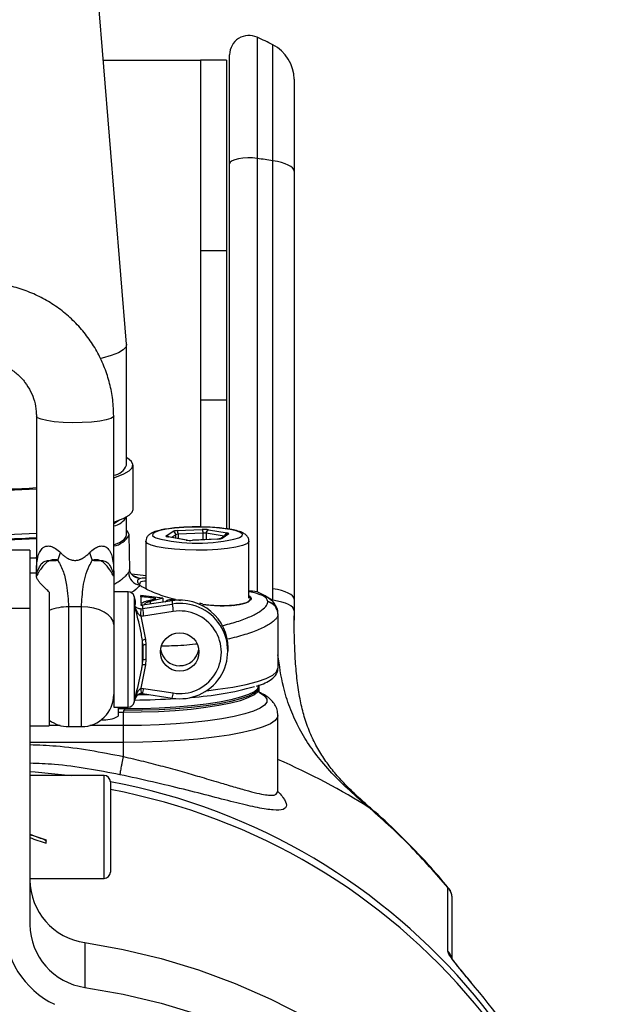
# Model space of a CAD drawing. Extents: x 3423 to 3694, y 251 to 765.
# Tile 3 of 4: x 3556 to 3649, y 521 to 674. Entities that reach past the tile are written whole.
import ezdxf

# ---------------------------------------------------------------- set-up
doc = ezdxf.new("R2010")
doc.units = 0
doc.header["$LTSCALE"] = 5
doc.layers.get('0').update_dxf_attribs({"linetype": 'CONTINUOUS'})

msp = doc.modelspace()

# ---------------------------------------------------------------- linework, layer by layer
at = {"color": 7, "linetype": 'CONTINUOUS'}
for p, q in [((3572.24, 623.42), (3566.5, 694.09)), ((3592.52, 671.12), (3592.52, 652.29)), ((3594.95, 651.93), (3594.95, 669.93)), ((3588.25, 651.47), (3588.25, 668.4)), ((3568.66, 667.53), (3583.75, 667.53)), ((3587.75, 667.53), (3583.75, 667.53)), ((3583.75, 667.53), (3583.75, 637.95)), ((3587.75, 667.53), (3587.75, 637.95)), ((3598.25, 664.58), (3598.25, 650.32)), ((3592.52, 652.29), (3592.52, 584.99)), ((3594.95, 585.45), (3594.95, 651.93)), ((3588.25, 594.7), (3588.25, 651.47)), ((3598.25, 650.32), (3598.25, 583.84)), ((3583.75, 637.95), (3583.75, 614.73)), ((3587.75, 637.95), (3583.75, 637.95)), ((3587.75, 637.95), (3587.75, 614.73)), ((3572.25, 604.65), (3572.25, 623.36)), ((3583.75, 614.73), (3583.75, 595)), ((3587.75, 614.73), (3583.75, 614.73)), ((3587.75, 614.73), (3587.75, 594.72)), ((3558.25, 612.28), (3558.25, 587.84)), ((3570.25, 587.84), (3570.25, 612.28)), ((3573.25, 597.76), (3573.25, 604.65)), ((3572.25, 593.82), (3572.25, 596.61)), ((3572.73, 588.42), (3572.63, 593.83)), ((3578.39, 593.68), (3579.41, 594.36)), ((3581.52, 593.02), (3578.66, 593.51)), ((3581.61, 593.02), (3578.74, 593.51)), ((3579.89, 593.85), (3579.25, 593.42)), ((3579.9, 593.31), (3579.89, 593.85)), ((3580.11, 594.48), (3584, 594.66)), ((3584.13, 594.1), (3580.24, 593.91)), ((3580.24, 593.91), (3580.25, 593.25)), ((3584.13, 593.06), (3584.13, 594.1)), ((3584.62, 594.08), (3584.61, 593.08)), ((3587.39, 593.6), (3584.62, 594.08)), ((3584.97, 594.62), (3587.84, 594.13)), ((3587.82, 593.89), (3586.81, 593.21)), ((3588.1, 593.96), (3587.08, 593.28)), ((3575.25, 592.83), (3575.25, 585.46)), ((3586.36, 593.17), (3582.47, 592.98)), ((3582.49, 592.97), (3582.47, 592.98)), ((3586.38, 593.16), (3582.49, 592.97)), ((3586.38, 593.16), (3586.36, 593.17)), ((3591.25, 583.97), (3591.25, 592.83)), ((3557.25, 591.44), (3553.25, 591.44)), ((3557.25, 591.44), (3557.25, 582.4)), ((3557.25, 590.19), (3558.25, 590.25)), ((3558.25, 587.88), (3557.25, 587.88)), ((3558.25, 587.4), (3558.25, 587.41)), ((3570.25, 587.41), (3570.25, 584.08)), ((3573.05, 587.67), (3573.09, 587.64)), ((3575.25, 587.45), (3573.08, 587.72)), ((3573.17, 587.57), (3573.29, 587.52)), ((3573.29, 587.52), (3574.29, 587.06)), ((3560.25, 584.92), (3560.25, 564.18)), ((3572.48, 584.98), (3570.25, 584.98)), ((3572.48, 584.84), (3572.48, 584.98)), ((3572.48, 567.08), (3572.48, 584.84)), ((3573.62, 583.58), (3573.44, 584.23)), ((3573.44, 584.23), (3573.44, 567.82)), ((3594.96, 583.66), (3594.95, 585.45)), ((3570.25, 584.08), (3570.25, 567.08)), ((3574.46, 584.22), (3574.46, 583.21)), ((3574.74, 582.88), (3574.51, 582.87)), ((3574.51, 582.87), (3574.51, 582.88)), ((3574.53, 582.99), (3574.53, 582.9)), ((3579.34, 583.6), (3574.74, 582.89)), ((3579.34, 583.58), (3574.74, 582.88)), ((3574.74, 582.36), (3579.34, 583.06)), ((3574.74, 582.88), (3574.74, 582.89)), ((3574.74, 582.88), (3574.74, 582.36)), ((3575.54, 583.59), (3576.79, 583.95)), ((3577.86, 584), (3575.92, 583.46)), ((3575.92, 583.46), (3575.92, 583.07)), ((3577.86, 584), (3577.86, 583.37)), ((3579.34, 583.58), (3579.34, 583.6)), ((3579.34, 583.58), (3579.34, 583.06)), ((3580.04, 583.75), (3580.64, 583.63)), ((3594.16, 583.41), (3594.16, 583.48)), ((3598.25, 583.84), (3598.25, 580.59)), ((3598.25, 583.84), (3598.25, 582.04)), ((3557.25, 582.4), (3553.25, 582.4)), ((3557.25, 582.4), (3557.25, 533.28)), ((3563.25, 582.64), (3563.25, 564.03)), ((3565.25, 564.03), (3565.25, 582.64)), ((3574.89, 581.21), (3574.44, 581.19)), ((3574.44, 581.19), (3575.19, 577.57)), ((3574.51, 582.35), (3574.74, 582.36)), ((3574.53, 582.35), (3574.53, 582.35)), ((3579.5, 581.92), (3574.89, 581.21)), ((3595.75, 581.55), (3595.75, 581.48)), ((3595.75, 581.48), (3595.75, 573.1)), ((3574.71, 573.62), (3574.71, 577.43)), ((3574.75, 576.66), (3574.71, 577.43)), ((3574.75, 576.66), (3574.75, 574.35)), ((3575.19, 577.57), (3575.25, 576.74)), ((3575.25, 576.74), (3575.25, 574.44)), ((3588, 575.77), (3588, 576.29)), ((3575.19, 573.62), (3574.44, 569.99)), ((3574.71, 573.62), (3574.75, 574.35)), ((3575.25, 574.44), (3575.19, 573.62)), ((3574.44, 569.99), (3574.89, 569.97)), ((3574.74, 569.16), (3579.34, 568.45)), ((3574.89, 569.97), (3579.5, 569.27)), ((3592.75, 570.4), (3592.75, 570.15)), ((3592.75, 569.93), (3592.75, 570.15)), ((3573.44, 567.82), (3573.62, 568.48)), ((3570.25, 567.08), (3572.48, 567.08)), ((3570.95, 567.08), (3570.95, 565.65)), ((3571.95, 566.78), (3570.95, 566.78)), ((3570.95, 566.28), (3571.75, 566.28)), ((3571.95, 566.54), (3571.75, 566.54)), ((3571.75, 566.54), (3571.75, 566.28)), ((3571.75, 564.2), (3571.75, 566.28)), ((3571.95, 566.78), (3571.95, 567.08)), ((3571.95, 566.78), (3571.95, 566.54)), ((3595.75, 553.99), (3595.75, 565.75)), ((3557.25, 564.18), (3560.25, 564.18)), ((3561.95, 564.2), (3560.25, 564.2)), ((3563.25, 564.03), (3565.25, 564.03)), ((3571.75, 564.2), (3566.54, 564.2)), ((3571.75, 561.59), (3571.75, 564.2)), ((3571.75, 561.59), (3557.25, 561.59)), ((3571.75, 559.4), (3571.75, 561.59)), ((3568.75, 556.45), (3557.25, 556.45)), ((3568.75, 540.45), (3568.75, 556.45)), ((3569.75, 555.45), (3569.75, 541.45)), ((3610.06, 551.34), (3608.02, 553.09)), ((3610.37, 551.16), (3610.06, 551.34)), ((3559.75, 545.92), (3559.75, 546.43)), ((3557.25, 540.45), (3568.75, 540.45)), ((3622.11, 529.19), (3622.11, 539.06)), ((3622.11, 539.06), (3622.17, 539)), ((3622.79, 528.05), (3622.79, 537.37)), ((3565.76, 530.49), (3565.76, 523.54)), ((3625.69, 524.39), (3625.7, 524.35))]:
    msp.add_line(p, q, dxfattribs=at)
at = {"color": 7, "linetype": 'CONTINUOUS', "flags": 128}
for points in [[(3592.52, 652.29), (3591.81, 652.36), (3591.06, 652.37), (3590.32, 652.33), (3589.64, 652.23), (3589.06, 652.09), (3588.62, 651.9), (3588.34, 651.69), (3588.25, 651.47)], [(3598.25, 650.32), (3598.19, 650.57), (3598.02, 650.81), (3597.74, 651.04), (3597.36, 651.26), (3596.88, 651.47), (3596.31, 651.65), (3595.66, 651.8), (3594.95, 651.93)], [(3572.24, 623.42), (3572.16, 623.03), (3571.74, 622.56), (3570.97, 622.1), (3569.88, 621.66), (3568.47, 621.25), (3568.26, 621.2)], [(3570.25, 612.28), (3570.2, 612.15), (3569.82, 611.9), (3569.1, 611.67), (3568.07, 611.48), (3566.8, 611.34), (3565.37, 611.26), (3563.87, 611.24), (3562.39, 611.29), (3561.03, 611.4), (3559.87, 611.57), (3558.99, 611.78), (3558.43, 612.02), (3558.25, 612.28)], [(3570.25, 602.7), (3570.69, 602.84), (3571.84, 603.3), (3572.66, 603.77), (3573.13, 604.25), (3573.24, 604.75), (3572.99, 605.24), (3572.39, 605.72), (3572.25, 605.8)], [(3570.25, 595.81), (3570.69, 595.95), (3571.84, 596.4), (3572.66, 596.87), (3573.13, 597.36), (3573.25, 597.76)], [(3571.14, 596.11), (3570.84, 595.88), (3570.25, 595.54)], [(3582.66, 595.03), (3581.12, 594.98), (3579.69, 594.87), (3578.44, 594.7), (3577.43, 594.5), (3576.71, 594.25), (3576.31, 593.99), (3576.27, 593.72), (3576.57, 593.45), (3576.8, 593.35)], [(3589.7, 593.35), (3589.78, 593.39), (3590.18, 593.65), (3590.22, 593.92), (3589.92, 594.19), (3589.28, 594.44), (3588.34, 594.65), (3587.14, 594.83), (3585.75, 594.96), (3584.23, 595.02), (3582.66, 595.03)], [(3570.25, 592.25), (3571.15, 592.64), (3571.85, 593.11), (3572.2, 593.58), (3572.25, 593.82)], [(3572.63, 593.82), (3572.45, 594.31), (3572.25, 594.53)], [(3578.66, 593.51), (3578.72, 593.51), (3578.74, 593.51)], [(3591.25, 592.84), (3591.22, 592.73), (3590.9, 592.43), (3590.22, 592.15), (3589.21, 591.91), (3587.93, 591.71), (3586.42, 591.56), (3584.77, 591.47), (3583.05, 591.45), (3581.33, 591.49), (3579.71, 591.59), (3578.25, 591.75), (3577.02, 591.96), (3576.09, 592.21), (3575.49, 592.5), (3575.25, 592.79), (3575.25, 592.84)], [(3581.52, 593.02), (3581.59, 593.02), (3581.61, 593.02)], [(3557.25, 590.26), (3558.17, 590.32), (3558.25, 590.32)], [(3592.52, 584.99), (3591.81, 585.06), (3591.23, 585.07)], [(3598.25, 583.84), (3598.19, 584.09), (3598.02, 584.33), (3597.74, 584.56), (3597.36, 584.78), (3596.88, 584.99), (3596.31, 585.17), (3595.66, 585.32), (3594.95, 585.45)], [(3598.25, 582.04), (3598.21, 582.29), (3598.05, 582.54), (3597.77, 582.78), (3597.39, 583), (3596.91, 583.2), (3596.33, 583.38), (3595.68, 583.54), (3594.96, 583.66)], [(3570.25, 579.89), (3570.15, 580.42), (3569.86, 580.94), (3569.4, 581.42), (3568.78, 581.83), (3568.02, 582.18), (3567.16, 582.43), (3566.22, 582.59), (3565.25, 582.64)], [(3584.64, 569.61), (3586.43, 569.83), (3588.77, 570.18), (3590.83, 570.59), (3592.56, 571.04), (3593.93, 571.52), (3594.93, 572.03), (3595.54, 572.56), (3595.75, 573.1)], [(3571.75, 566.28), (3574.49, 566.32), (3577.18, 566.41), (3579.78, 566.56), (3582.25, 566.77), (3584.53, 567.04), (3586.59, 567.35), (3588.41, 567.71), (3589.93, 568.11), (3591.15, 568.54), (3592.03, 568.99), (3592.57, 569.45), (3592.75, 569.93)], [(3592.91, 569.31), (3592.99, 569.27), (3593.68, 568.8), (3594.03, 568.32), (3594.03, 567.83), (3593.68, 567.35), (3592.99, 566.88), (3591.95, 566.42), (3590.6, 566), (3588.95, 565.6), (3587.03, 565.25), (3584.87, 564.94), (3582.5, 564.68), (3579.97, 564.47), (3577.3, 564.32), (3574.54, 564.23), (3571.75, 564.2)], [(3592.75, 570.4), (3592.57, 569.92), (3592.04, 569.46), (3591.16, 569.01), (3589.96, 568.59), (3588.45, 568.2), (3586.65, 567.84), (3584.61, 567.53), (3582.35, 567.27), (3579.91, 567.06), (3577.33, 566.91), (3574.66, 566.81), (3571.95, 566.78)], [(3592.75, 570.15), (3592.57, 569.68), (3592.04, 569.21), (3591.16, 568.77), (3589.96, 568.34), (3588.45, 567.95), (3586.65, 567.6), (3584.61, 567.28), (3582.35, 567.02), (3579.91, 566.81), (3577.33, 566.66), (3574.66, 566.57), (3571.95, 566.54)], [(3574.11, 568.99), (3575.05, 569.01), (3575.63, 569.02)], [(3595.75, 565.76), (3595.7, 565.49), (3595.32, 564.97), (3594.57, 564.46), (3593.46, 563.98), (3592.01, 563.52), (3590.24, 563.1), (3588.17, 562.71), (3585.85, 562.38), (3583.31, 562.1), (3580.58, 561.88), (3577.71, 561.72), (3574.75, 561.62), (3571.75, 561.59)], [(3557.25, 557.08), (3558.07, 557.02), (3563.66, 556.45)], [(3608.45, 552.87), (3608.42, 552.9), (3608.02, 553.09)], [(3565.76, 530.49), (3571.73, 529.42), (3577.63, 528.01), (3583.43, 526.25), (3589.12, 524.15), (3594.66, 521.72), (3600.05, 518.97)], [(3565.76, 523.54), (3571.73, 522.48), (3577.63, 521.06), (3583.43, 519.3)]]:
    msp.add_lwpolyline(points, dxfattribs=at)
at = {"color": 7, "linetype": 'CONTINUOUS'}
msp.add_circle((3580.5, 575.63), 2.99, dxfattribs=at)
for centre, radius, start, end in [((3591.25, 668.4), 3, 64.766, 180), ((3550.75, 582.47), 98, 63.1866, 64.766), ((3592.25, 664.58), 6, 360, 63.1866), ((3558.27, 410.5), 244.2, 81.3599, 81.9356), ((3569.87, 605.62), 2.56, 278.4328, 337.9182), ((3550.8, 717.02), 116.1, 264.7867, 273.6793), ((3550.79, 722.96), 122.22, 265.0507, 273.4974), ((3569.71, 598.06), 2.91, 280.675, 329.6577), ((3550.79, 716.07), 122.22, 265.0507, 273.4974), ((3550.79, 704.08), 110.92, 264.5441, 273.8532), ((3550.8, 709.14), 116.1, 264.7867, 273.6793), ((3569.82, 595.19), 3.12, 277.7508, 334.02), ((3578.36, 593.17), 0.506, 41.9909, 86.9016), ((3579.38, 593.84), 0.515, 0.9225, 86.5251), ((3579.36, 594), 0.894, 354.111, 32.1652), ((3583.24, 594.19), 0.894, 354.1112, 32.164), ((3585.15, 594.12), 0.537, 110.0369, 184.4181), ((3588.01, 593.64), 0.52, 109.5431, 177.2514), ((3588.08, 593.5), 0.46, 87.1942, 123.5267), ((3583.24, 618.05), 25.53, 255.3712, 284.6438), ((3587.06, 592.82), 0.462, 87.2405, 120.3522), ((3532.06, 600.94), 31.53, 339.4559, 341.7353), ((3596.43, 600.94), 31.52, 198.2646, 200.5442), ((3560.75, 587.87), 2.5, 176.4389, 180), ((3560.36, 587.41), 2.11, 172.8321, 179.9981), ((3568.13, 587.41), 2.11, 0.0026, 7.1671), ((3567.75, 587.87), 2.5, 0, 3.5719), ((3574.57, 588.02), 2.03, 181.8311, 262.2589), ((3574.47, 589), 1.94, 224.4516, 264.6771), ((3572.48, 583.98), 1, 15, 90), ((3550.78, 372.96), 212.77, 82.6887, 83.6102), ((3550.68, 371.97), 213.58, 82.9773, 83.6058), ((3580.54, 576.22), 7.46, 0.4962, 99.2238), ((3580.56, 575.77), 7.4, 260.5111, 99.4889), ((3595.02, 584.58), 15.75, 185.5403, 189.7499), ((3550.67, 372.22), 213.51, 81.016, 81.1379), ((3587.11, 595.05), 12.31, 277.8149, 288.4282), ((3590.98, 582.89), 0.48, 75.5704, 87.182), ((3593.77, 581.54), 1.98, 0.3108, 78.586), ((3593.77, 581.47), 1.98, 0.3357, 78.6254), ((3563.16, 574.67), 7.97, 89.3847, 111.4432), ((3539.72, 583.91), 34.83, 355.5249, 357.4271), ((3590.41, 583.88), 15.75, 185.5403, 189.7499), ((3580.55, 575.59), 6.41, 260.5378, 99.4622), ((3575.29, 576.32), 1.25, 94.4772, 117.6282), ((3575.12, 575.96), 0.794, 81.2187, 118.4813), ((3580.47, 576.48), 2.98, 188.8459, 270.4702), ((3580.52, 576.49), 2.98, 269.5957, 351.0883), ((3574.95, 572.55), 1.1, 76.9957, 102.3679), ((3575.12, 573.65), 0.794, 81.223, 118.4803), ((3565.25, 569.03), 5, 270, 360), ((3588.09, 570.74), 13.67, 183.1242, 186.5894), ((3568.68, 570.71), 6.25, 345.6455, 353.25), ((3573.22, 570.01), 6.31, 345.6947, 353.22), ((3579.27, 615.81), 47.32, 273.641, 285.7231), ((3572.48, 568.08), 1, 270, 345), ((3572.12, 690.71), 122.55, 270.6637, 273.6209), ((3563.25, 569.03), 5, 233.1301, 270), ((3568.78, 569.53), 4.44, 264.4927, 299.2442), ((3568.75, 555.45), 1, 360, 90), ((3551.87, 460.25), 96.88, 0.3151, 79.3675), ((3551.81, 458.99), 96.94, 0.3465, 79.3361), ((3568.75, 541.45), 1, 270, 0), ((3567.14, 540.29), 9.9, 180.356, 261.9831), ((3620.35, 537.37), 2.44, 0.0725, 43.7961), ((3567.02, 533.33), 13.77, 180.1977, 244.4249), ((3567.14, 533.34), 9.9, 180.356, 261.9831), ((3620.34, 527.49), 2.45, 20.2714, 43.7417), ((3552.64, 461.81), 96.17, 20.2011, 40.5614)]:
    msp.add_arc(centre, radius, start, end, dxfattribs=at)
for centre, major_axis, ratio, start_param, end_param in [((3579.36, 593.63), (1, 0), 0.173618, 2.886195, 3.933216), ((3580.38, 594.31), (1, 0), 0.173648, 1.83916, 2.886182), ((3580.38, 593.82), (0.5, -0.007), 0.187542, 1.842122, 2.889144), ((3584.26, 594.5), (1, 0), 0.173679, 0.791802, 1.838824), ((3584.26, 594), (0.5, 0.003), 0.192935, 0.79069, 1.837712), ((3587.13, 594.01), (1, 0), 0.173618, 6.027787, 7.074809), ((3582.23, 593.14), (1, 0), 0.173679, 3.933395, 4.980416), ((3586.11, 593.33), (1, 0), 0.173648, 4.980753, 6.027774), ((3550.75, 486.09), (0, 109.33), 0.896337, 5.815151, 5.842769), ((3550.75, 486.09), (98, 0), 0.836426, 0.920736, 1.09372), ((3557.98, 548.45), (21.98, -7.9), 0.055984, 4.699263, 4.813097), ((3556.51, 548.45), (14.28, -5.14), 0.055984, 4.783709, 4.931995), ((3556.51, 548.45), (21.98, -7.9), 0.055984, 4.765786, 4.880055)]:
    msp.add_ellipse(centre, major_axis=major_axis, ratio=ratio, start_param=start_param, end_param=end_param, dxfattribs=at)
for points, knots in [([(3570.25, 612.28), (3570.23, 612.81), (3570.2, 614.19), (3569.88, 616.4), (3569.22, 618.87), (3568.25, 621.24), (3567, 623.47), (3565.49, 625.53), (3563.72, 627.4), (3561.75, 629.04), (3559.58, 630.42), (3557.25, 631.54), (3554.81, 632.36), (3552.28, 632.89), (3549.71, 633.1), (3547.12, 633), (3544.57, 632.59), (3542.09, 631.86), (3539.71, 630.85), (3537.48, 629.55), (3535.43, 627.99), (3533.59, 626.2), (3531.98, 624.19), (3530.63, 622.01), (3529.57, 619.68), (3528.8, 617.24), (3528.33, 614.76), (3528.27, 613.1), (3528.25, 612.28)], [0, 0, 0, 0, 0.024318, 0.0633, 0.102293, 0.141288, 0.180293, 0.219311, 0.258348, 0.297406, 0.336488, 0.375594, 0.414723, 0.453873, 0.49304, 0.53222, 0.571407, 0.610596, 0.64978, 0.688955, 0.728116, 0.767257, 0.806377, 0.845473, 0.884545, 0.923594, 0.962622, 1, 1, 1, 1]), ([(3540.25, 612.28), (3540.25, 612.5), (3540.27, 613.27), (3540.51, 614.57), (3541.1, 616.12), (3541.97, 617.54), (3543.11, 618.77), (3544.46, 619.77), (3545.97, 620.51), (3547.59, 620.96), (3549.27, 621.1), (3550.95, 620.95), (3552.56, 620.49), (3554.06, 619.75), (3555.4, 618.75), (3556.52, 617.54), (3557.39, 616.13), (3557.98, 614.6), (3558.22, 613.29), (3558.24, 612.51), (3558.25, 612.28)], [0, 0, 0, 0, 0.02423, 0.084408, 0.144599, 0.20462, 0.264394, 0.32389, 0.383121, 0.44213, 0.500982, 0.559753, 0.618512, 0.677331, 0.736289, 0.795458, 0.85489, 0.914604, 0.974579, 1, 1, 1, 1]), ([(3582.65, 595.05), (3582.38, 595.04), (3581.61, 595.03), (3580.38, 594.96), (3579.02, 594.82), (3577.83, 594.64), (3576.83, 594.4), (3576.14, 594.14), (3575.66, 593.8), (3575.31, 593.38), (3575.28, 593.01), (3575.26, 592.84)], [0, 0, 0, 0, 0.071275, 0.207557, 0.344521, 0.482778, 0.623997, 0.773404, 0.860213, 0.936118, 1, 1, 1, 1]), ([(3591.21, 592.84), (3591.22, 592.94), (3591.23, 593.24), (3590.97, 593.65), (3590.61, 593.97), (3590.1, 594.25), (3589.36, 594.48), (3588.31, 594.7), (3587.05, 594.87), (3585.63, 594.99), (3584.14, 595.05), (3583.14, 595.05), (3582.65, 595.05)], [0, 0, 0, 0, 0.033338, 0.09998, 0.166793, 0.251963, 0.381511, 0.503946, 0.632536, 0.757644, 0.881397, 1, 1, 1, 1]), ([(3578.74, 593.51), (3578.71, 593.52), (3578.65, 593.53), (3578.62, 593.54), (3578.63, 593.54), (3578.63, 593.54)], [0, 0, 0, 0, 0.600011, 0.992837, 1, 1, 1, 1]), ([(3558.25, 587.84), (3558.25, 587.85), (3558.25, 588.04), (3558.25, 588.42), (3558.29, 589.14), (3558.41, 590.21), (3558.74, 591.3), (3559.36, 591.94), (3559.97, 592.13), (3560.58, 592.05), (3561.31, 591.71), (3561.75, 591.29), (3562, 591.06)], [0, 0, 0, 0, 0.002099, 0.073412, 0.144583, 0.285501, 0.514528, 0.647311, 0.7279, 0.811305, 0.894486, 1, 1, 1, 1]), ([(3566.5, 591.06), (3566.74, 591.29), (3567.19, 591.71), (3567.91, 592.05), (3568.52, 592.13), (3569.13, 591.94), (3569.75, 591.3), (3570.08, 590.21), (3570.21, 589.14), (3570.24, 588.42), (3570.25, 588.04), (3570.25, 587.85), (3570.25, 587.84)], [0, 0, 0, 0, 0.105514, 0.188695, 0.2721, 0.352689, 0.485472, 0.714499, 0.855417, 0.926588, 0.997901, 1, 1, 1, 1]), ([(3586.84, 593.23), (3586.84, 593.23), (3586.85, 593.23), (3586.82, 593.22), (3586.75, 593.21), (3586.6, 593.18), (3586.44, 593.17), (3586.36, 593.17)], [0, 0, 0, 0, 0.03297, 0.176112, 0.371205, 0.637225, 1, 1, 1, 1]), ([(3562, 591.06), (3562.05, 591), (3562.23, 590.82), (3562.48, 590.6), (3562.73, 590.41), (3562.89, 590.3), (3563.09, 590.18), (3563.34, 590.05), (3563.62, 589.95), (3563.9, 589.88), (3564.13, 589.85), (3564.36, 589.86), (3564.6, 589.88), (3564.82, 589.93), (3565.04, 590.01), (3565.2, 590.08), (3565.41, 590.18), (3565.66, 590.33), (3565.9, 590.51), (3566.13, 590.71), (3566.32, 590.88), (3566.45, 591.02), (3566.5, 591.06)], [0, 0, 0, 0, 0.04825, 0.145168, 0.193925, 0.226093, 0.258263, 0.323697, 0.390239, 0.422835, 0.489089, 0.522859, 0.555461, 0.621726, 0.65541, 0.688066, 0.720717, 0.78742, 0.85485, 0.891034, 0.963612, 1, 1, 1, 1]), ([(3561.58, 589.88), (3561.57, 589.88), (3561.46, 589.91), (3561.26, 589.95), (3560.97, 589.97), (3560.67, 589.95), (3560.37, 589.86), (3560.08, 589.71), (3559.68, 589.42), (3559.25, 588.96), (3558.86, 588.42), (3558.57, 587.97), (3558.41, 587.67), (3558.31, 587.49), (3558.27, 587.41), (3558.25, 587.38), (3558.25, 587.4), (3558.25, 587.41)], [0, 0, 0, 0, 0.005732, 0.050892, 0.096736, 0.147021, 0.198834, 0.259668, 0.321791, 0.465798, 0.612464, 0.715981, 0.821315, 0.874324, 0.928437, 0.963702, 1, 1, 1, 1]), ([(3558.26, 587.67), (3558.27, 587.67), (3558.27, 587.66), (3558.35, 587.93), (3558.61, 588.62), (3559.04, 589.49), (3559.79, 589.87), (3560.61, 589.81), (3561.26, 589.86), (3561.58, 589.88)], [0, 0, 0, 0, 0.029711, 0.079771, 0.2963546, 0.5194185, 0.6743499, 0.8384823, 1, 1, 1, 1]), ([(3561.58, 589.88), (3561.89, 589.28), (3562.53, 588.06), (3562.95, 586.11), (3563.15, 584.26), (3563.21, 583.19), (3563.25, 582.64)], [0, 0, 0, 0, 0.259443, 0.527015, 0.759592, 1, 1, 1, 1]), ([(3565.25, 582.64), (3565.31, 583.66), (3565.4, 585.17), (3565.8, 587.42), (3566.33, 588.8), (3566.76, 589.59), (3566.91, 589.88)], [0, 0, 0, 0, 0.435714, 0.651877, 0.875099, 1, 1, 1, 1]), ([(3570.25, 587.41), (3570.24, 587.4), (3570.23, 587.38), (3570.08, 587.7), (3569.63, 588.46), (3568.96, 589.34), (3568.16, 589.89), (3567.54, 589.99), (3567.13, 589.93), (3566.92, 589.88), (3566.91, 589.88)], [0, 0, 0, 0, 0.071469, 0.1785576, 0.3874265, 0.6782409, 0.8012272, 0.9031982, 0.994253, 1, 1, 1, 1]), ([(3566.91, 589.88), (3567.23, 589.86), (3567.88, 589.81), (3568.7, 589.87), (3569.44, 589.5), (3569.87, 588.65), (3570.13, 587.98), (3570.22, 587.67), (3570.23, 587.67), (3570.23, 587.67)], [0, 0, 0, 0, 0.161502, 0.325618, 0.480534, 0.692633, 0.907676, 0.96509, 1, 1, 1, 1]), ([(3558.25, 587.41), (3558.25, 587.52), (3558.25, 587.68), (3558.25, 587.8), (3558.25, 587.84)], [0, 0, 0, 0, 0.651721, 1, 1, 1, 1]), ([(3558.25, 587.84), (3558.25, 587.84), (3558.25, 587.84), (3558.25, 587.82), (3558.25, 587.77), (3558.26, 587.71), (3558.26, 587.67)], [0, 0, 0, 0, 0.018637, 0.164819, 0.462023, 1, 1, 1, 1]), ([(3560.25, 584.92), (3560.08, 585.08), (3559.75, 585.4), (3559.29, 585.85), (3558.88, 586.29), (3558.6, 586.63), (3558.43, 586.89), (3558.33, 587.08), (3558.26, 587.25), (3558.25, 587.35), (3558.25, 587.4)], [0, 0, 0, 0, 0.157718, 0.316286, 0.478683, 0.643144, 0.73078, 0.818956, 0.909086, 1, 1, 1, 1]), ([(3570.23, 587.67), (3570.23, 587.71), (3570.24, 587.77), (3570.25, 587.82), (3570.25, 587.84), (3570.25, 587.84), (3570.25, 587.84)], [0, 0, 0, 0, 0.537977, 0.835181, 0.981319, 1, 1, 1, 1]), ([(3570.25, 586.12), (3570.35, 586.18), (3570.75, 586.4), (3571.22, 586.72), (3571.64, 587.03), (3571.88, 587.23), (3572.09, 587.42), (3572.29, 587.63), (3572.45, 587.82), (3572.51, 587.92), (3572.54, 587.96)], [0, 0, 0, 0, 0.089339, 0.328956, 0.489573, 0.574191, 0.658811, 0.807712, 0.935678, 1, 1, 1, 1]), ([(3570.25, 587.84), (3570.25, 587.84), (3570.25, 587.8), (3570.25, 587.67), (3570.25, 587.51), (3570.25, 587.41)], [0, 0, 0, 0, 0.017731, 0.348282, 1, 1, 1, 1]), ([(3572.54, 587.96), (3572.58, 588.02), (3572.67, 588.16), (3572.72, 588.27), (3572.72, 588.38), (3572.72, 588.42)], [0, 0, 0, 0, 0.38865, 0.776922, 1, 1, 1, 1]), ([(3573.09, 587.64), (3573.06, 587.67), (3572.97, 587.76), (3572.87, 587.93), (3572.74, 588.17), (3572.74, 588.36), (3572.74, 588.44)], [0, 0, 0, 0, 0.0676913, 0.2075762, 0.6832869, 1, 1, 1, 1]), ([(3573.18, 587.56), (3573.18, 587.55), (3573.22, 587.54), (3573.14, 587.54), (3573.06, 587.67), (3573.05, 587.67)], [0, 0, 0, 0, 0.10882, 0.966142, 1, 1, 1, 1]), ([(3574.29, 586.01), (3574.08, 585.72), (3573.8, 585.35), (3573.11, 584.92), (3572.96, 584.83)], [0, 0, 0, 0, 0.792406, 1, 1, 1, 1]), ([(3574.29, 587.06), (3574.15, 586.96), (3573.86, 586.75), (3573.98, 586.38), (3574.19, 586.12), (3574.27, 586.03), (3574.29, 586.01)], [0, 0, 0, 0, 0.398277, 0.81148, 0.955927, 1, 1, 1, 1]), ([(3575.25, 586.61), (3575.18, 586.61), (3574.55, 586.6), (3574.25, 586.44), (3574.29, 586.21), (3574.3, 586.15)], [0, 0, 0, 0, 0.086742, 0.793465, 1, 1, 1, 1]), ([(3574.29, 587.06), (3574.4, 587.09), (3574.62, 587.15), (3575.03, 587.15), (3575.25, 587.15)], [0, 0, 0, 0, 0.470424, 1, 1, 1, 1]), ([(3579.86, 583.77), (3579.7, 583.81), (3578.49, 584.09), (3576.59, 584.78), (3574.98, 585.52), (3574.44, 585.9), (3574.29, 586.01)], [0, 0, 0, 0, 0.06173, 0.454351, 0.847731, 1, 1, 1, 1]), ([(3574.46, 584.22), (3574.46, 584.24), (3574.46, 584.31), (3574.46, 584.37), (3574.46, 584.4)], [0, 0, 0, 0, 0.40772, 1, 1, 1, 1]), ([(3591.01, 583.37), (3591.27, 583.57), (3591.68, 583.87), (3591.35, 584.17), (3591.25, 584.28)], [0, 0, 0, 0, 0.66477, 1, 1, 1, 1]), ([(3591.25, 584.39), (3591.41, 584.25), (3591.64, 584.04), (3591.53, 583.69), (3591.27, 583.49), (3591.1, 583.36)], [0, 0, 0, 0, 0.412687, 0.617957, 1, 1, 1, 1]), ([(3592.82, 584.57), (3592.67, 584.64), (3592.32, 584.79), (3591.68, 584.9), (3591.32, 584.96)], [0, 0, 0, 0, 0.433187, 1, 1, 1, 1]), ([(3594.16, 583.48), (3594.07, 583.78), (3593.94, 584.2), (3593.07, 584.49), (3592.82, 584.57)], [0, 0, 0, 0, 0.722599, 1, 1, 1, 1]), ([(3595.72, 581.56), (3595.72, 581.64), (3595.76, 582.03), (3595.52, 582.71), (3595.05, 583.4), (3594.43, 583.91), (3593.81, 584.27), (3593.34, 584.43), (3593.14, 584.49)], [0, 0, 0, 0, 0.051587, 0.239135, 0.418318, 0.607708, 0.831585, 1, 1, 1, 1]), ([(3573.5, 582.82), (3573.52, 582.85), (3573.59, 582.99), (3573.69, 583.24), (3573.62, 583.46), (3573.59, 583.57)], [0, 0, 0, 0, 0.106393, 0.575277, 1, 1, 1, 1]), ([(3573.5, 582.82), (3573.5, 582.82), (3573.52, 582.8), (3573.61, 582.68), (3573.79, 582.53), (3574.11, 582.41), (3574.33, 582.36), (3574.46, 582.35), (3574.51, 582.35)], [0, 0, 0, 0, 0.003947, 0.116848, 0.596718, 0.808913, 0.920647, 1, 1, 1, 1]), ([(3574.71, 577.43), (3574.66, 577.75), (3574.38, 579.36), (3573.92, 581.16), (3573.55, 582.63), (3573.5, 582.82)], [0, 0, 0, 0, 0.177886, 0.889672, 1, 1, 1, 1]), ([(3574.44, 581.19), (3574.39, 581.23), (3574.18, 581.38), (3573.83, 581.93), (3573.61, 582.45), (3573.5, 582.82), (3573.5, 582.82)], [0, 0, 0, 0, 0.094261, 0.381193, 0.995596, 1, 1, 1, 1]), ([(3574.79, 582.9), (3574.74, 582.89), (3574.65, 582.87), (3574.55, 582.89), (3574.51, 582.9)], [0, 0, 0, 0, 0.551068, 1, 1, 1, 1]), ([(3574.53, 582.99), (3574.56, 583.08), (3574.63, 583.31), (3575.13, 583.47), (3575.45, 583.57), (3575.54, 583.59)], [0, 0, 0, 0, 0.3307, 0.818891, 1, 1, 1, 1]), ([(3574.62, 582.79), (3574.58, 582.84), (3574.53, 582.91), (3574.53, 582.97), (3574.53, 582.99)], [0, 0, 0, 0, 0.7390684, 1, 1, 1, 1]), ([(3575.92, 583.46), (3575.82, 583.43), (3575.6, 583.37), (3575.3, 583.27), (3575.03, 583.14), (3574.99, 583.02), (3574.98, 582.96)], [0, 0, 0, 0, 0.249374, 0.498856, 0.750083, 1, 1, 1, 1]), ([(3578.31, 583.39), (3578.33, 583.46), (3578.37, 583.59), (3578.67, 583.74), (3579.1, 583.8), (3579.58, 583.81), (3579.89, 583.77), (3580.04, 583.75)], [0, 0, 0, 0, 0.215109, 0.431242, 0.639903, 0.834129, 1, 1, 1, 1]), ([(3579.34, 583.6), (3579.26, 583.6), (3579.14, 583.59), (3579.06, 583.56), (3579.03, 583.55)], [0, 0, 0, 0, 0.5929796, 1, 1, 1, 1]), ([(3591.1, 583.36), (3590.94, 583.28), (3590.44, 583.05), (3588.91, 582.81), (3586.61, 582.72), (3584.86, 582.89), (3584.01, 582.97)], [0, 0, 0, 0, 0.151618, 0.45095, 0.73722, 1, 1, 1, 1]), ([(3590, 583.06), (3589.98, 583.05), (3589.74, 582.99), (3589.06, 582.89), (3587.94, 582.8), (3586.57, 582.79), (3585.24, 582.85), (3584.36, 582.95), (3584.01, 582.99)], [0, 0, 0, 0, 0.021274, 0.213913, 0.424265, 0.641454, 0.85911, 1, 1, 1, 1]), ([(3586.99, 579.68), (3587.82, 579.9), (3589.51, 580.34), (3591.51, 581.12), (3593.01, 581.92), (3593.98, 582.71), (3594.1, 583.17), (3594.16, 583.41)], [0, 0, 0, 0, 0.190291, 0.389494, 0.594269, 0.794323, 1, 1, 1, 1]), ([(3591.01, 583.37), (3590.77, 583.26), (3590.53, 583.14), (3590.03, 583.07), (3590, 583.06)], [0, 0, 0, 0, 0.9380838, 1, 1, 1, 1]), ([(3565.25, 582.64), (3564.91, 582.63), (3564.25, 582.61), (3563.58, 582.63), (3563.25, 582.64)], [0, 0, 0, 0, 0.497676, 1, 1, 1, 1]), ([(3595.75, 581.48), (3595.73, 581.36), (3595.7, 581.13), (3595.44, 580.75), (3595.03, 580.35), (3594.45, 579.94), (3593.47, 579.39), (3592.18, 578.84), (3590.62, 578.32), (3589.31, 577.95), (3588.35, 577.7), (3587.8, 577.6), (3587.76, 577.59)], [0, 0, 0, 0, 0.097691, 0.196064, 0.296587, 0.39785, 0.495515, 0.694127, 0.795302, 0.893609, 0.992598, 1, 1, 1, 1]), ([(3608.46, 552.88), (3608.33, 553), (3607.51, 553.72), (3606.18, 555.05), (3604.54, 556.84), (3603.13, 558.69), (3601.88, 560.66), (3600.78, 562.86), (3599.91, 565.21), (3599.27, 567.74), (3598.81, 570.44), (3598.5, 573.4), (3598.33, 576.57), (3598.27, 579.2), (3598.26, 580.81), (3598.26, 581.25)], [0, 0, 0, 0, 0.01493, 0.092483, 0.168175, 0.24208, 0.323011, 0.410207, 0.504682, 0.589446, 0.680549, 0.773337, 0.867404, 0.963175, 1, 1, 1, 1]), ([(3583.15, 576.85), (3583.08, 576.84), (3582.43, 576.76), (3581.12, 576.65), (3579.38, 576.55), (3578.21, 576.54), (3577.7, 576.53)], [0, 0, 0, 0, 0.044227, 0.38268, 0.728756, 1, 1, 1, 1]), ([(3608.02, 553.09), (3607.04, 553.98), (3605.06, 555.76), (3602.58, 558.47), (3600.51, 561.22), (3598.84, 564.03), (3597.53, 567.04), (3596.38, 570.68), (3595.98, 573.52), (3595.75, 575.19)], [0, 0, 0, 0, 0.140933, 0.283935, 0.411396, 0.540294, 0.673239, 0.807478, 1, 1, 1, 1]), ([(3573.5, 568.2), (3573.58, 568.52), (3573.98, 570.12), (3574.43, 571.92), (3574.68, 573.42), (3574.71, 573.62)], [0, 0, 0, 0, 0.1778512, 0.8894239, 1, 1, 1, 1]), ([(3592.43, 570.32), (3592.58, 570.37), (3593.21, 570.56), (3594.07, 570.96), (3594.91, 571.48), (3595.46, 572.07), (3595.72, 572.64), (3595.74, 572.99), (3595.75, 573.1)], [0, 0, 0, 0, 0.076908, 0.324824, 0.581749, 0.765999, 0.924737, 1, 1, 1, 1]), ([(3592.77, 570.53), (3592.77, 570.16), (3592.78, 569.76), (3592.78, 569.41), (3592.78, 569.38)], [0, 0, 0, 0, 0.917216, 1, 1, 1, 1]), ([(3573.5, 568.2), (3573.5, 568.21), (3573.61, 568.61), (3573.83, 569.19), (3574.18, 569.8), (3574.39, 569.95), (3574.44, 569.99)], [0, 0, 0, 0, 0.004407, 0.618809, 0.905738, 1, 1, 1, 1]), ([(3574.51, 569.18), (3574.46, 569.17), (3574.33, 569.16), (3574.11, 569.05), (3573.79, 568.8), (3573.61, 568.49), (3573.52, 568.25), (3573.5, 568.2), (3573.5, 568.2)], [0, 0, 0, 0, 0.079354, 0.191084, 0.40327, 0.883147, 0.996058, 1, 1, 1, 1]), ([(3574.45, 569.16), (3574.51, 569.17), (3574.6, 569.18), (3574.69, 569.16), (3574.73, 569.14)], [0, 0, 0, 0, 0.550799, 1, 1, 1, 1]), ([(3595.72, 565.78), (3595.71, 566.07), (3595.67, 566.68), (3595.28, 567.48), (3594.74, 568.16), (3594.05, 568.73), (3593.36, 569.15), (3592.81, 569.37), (3592.6, 569.45)], [0, 0, 0, 0, 0.137757, 0.293861, 0.454135, 0.63546, 0.861718, 1, 1, 1, 1]), ([(3592.98, 569.22), (3592.97, 569.22), (3592.96, 569.23), (3592.76, 569.53), (3592.77, 569.83), (3592.78, 569.94)], [0, 0, 0, 0, 0.316918, 0.753222, 1, 1, 1, 1]), ([(3573.59, 568.49), (3573.58, 568.42), (3573.57, 568.32), (3573.52, 568.23), (3573.5, 568.2)], [0, 0, 0, 0, 0.723972, 1, 1, 1, 1]), ([(3557.25, 561.25), (3558.6, 561.2), (3563.48, 561.01), (3568.28, 560.08), (3571.75, 559.4)], [0, 0, 0, 0, 0.277669, 1, 1, 1, 1]), ([(3571.22, 556.56), (3567.84, 557.22), (3563.22, 558.13), (3558.51, 558.3), (3557.25, 558.35)], [0, 0, 0, 0, 0.7306344, 1, 1, 1, 1]), ([(3571.75, 559.4), (3571.67, 559.06), (3571.56, 558.54), (3571.42, 557.87), (3571.33, 557.41), (3571.27, 557.06), (3571.23, 556.72), (3571.22, 556.62), (3571.22, 556.56)], [0, 0, 0, 0, 0.255607, 0.381001, 0.500002, 0.618949, 0.74424, 1, 1, 1, 1]), ([(3571.75, 559.4), (3572.79, 559.15), (3574.86, 558.66), (3577.94, 557.86), (3580.39, 557.19), (3582.26, 556.65), (3583.63, 556.25), (3585.06, 555.83), (3586.36, 555.44), (3587.55, 555.09), (3589.02, 554.65), (3590.75, 554.15), (3592.51, 553.69), (3593.8, 553.44), (3594.7, 553.36), (3595.52, 553.43), (3595.65, 553.78), (3595.74, 554)], [0, 0, 0, 0, 0.082246, 0.164267, 0.249851, 0.290462, 0.33049, 0.375674, 0.426073, 0.460953, 0.500937, 0.588284, 0.670376, 0.751843, 0.815395, 0.876349, 1, 1, 1, 1]), ([(3595.65, 554.05), (3595.73, 553.97), (3596.11, 553.6), (3596.77, 552.77), (3597.25, 551.74), (3596.71, 551.09), (3595.17, 551.01), (3592.71, 551.4), (3589.47, 552.16), (3585.58, 553.16), (3581.15, 554.29), (3576.32, 555.46), (3572.92, 556.19), (3571.22, 556.56)], [0, 0, 0, 0, 0.014317, 0.066211, 0.171068, 0.276106, 0.380652, 0.485149, 0.589208, 0.692293, 0.795429, 0.897568, 1, 1, 1, 1]), ([(3610.37, 551.17), (3610.01, 551.48), (3609.36, 552.04), (3608.72, 552.63), (3608.45, 552.9)], [0, 0, 0, 0, 0.564094, 1, 1, 1, 1]), ([(3622.11, 539.06), (3620.24, 541.21), (3616.5, 545.53), (3612.21, 549.4), (3610.06, 551.34)], [0, 0, 0, 0, 0.498552, 1, 1, 1, 1]), ([(3622.19, 539.02), (3621.17, 540.24), (3618.88, 542.94), (3615.04, 546.87), (3612.11, 549.69), (3610.49, 551.05), (3610.36, 551.15)], [0, 0, 0, 0, 0.282271, 0.629988, 0.971317, 1, 1, 1, 1]), ([(3559.35, 546.55), (3559.41, 546.52), (3559.55, 546.45), (3559.7, 546.35), (3559.74, 546.3), (3559.75, 546.27), (3559.75, 546.27)], [0, 0, 0, 0, 0.273972, 0.613693, 0.946693, 1, 1, 1, 1]), ([(3622.78, 537.38), (3622.79, 537.4), (3622.8, 537.59), (3622.71, 538.08), (3622.52, 538.64), (3622.27, 538.91), (3622.18, 539.01)], [0, 0, 0, 0, 0.0370641, 0.394901, 0.7871645, 1, 1, 1, 1]), ([(3625.7, 524.35), (3625.39, 524.72), (3624.69, 525.54), (3623.68, 526.78), (3622.82, 527.91), (3622.22, 528.79), (3622.15, 529.06), (3622.11, 529.19)], [0, 0, 0, 0, 0.1796, 0.394846, 0.600154, 0.800565, 1, 1, 1, 1]), ([(3625.69, 524.39), (3625.67, 524.41), (3625.37, 524.76), (3624.78, 525.46), (3624, 526.42), (3623.36, 527.23), (3622.92, 527.84), (3622.7, 528.17), (3622.63, 528.31), (3622.64, 528.28), (3622.64, 528.28)], [0, 0, 0, 0, 0.015476, 0.217725, 0.415653, 0.60672, 0.763571, 0.895323, 0.99355, 1, 1, 1, 1])]:
    msp.add_open_spline(points, degree=3, knots=knots, dxfattribs=at)

doc.saveas('drawing.dxf')
